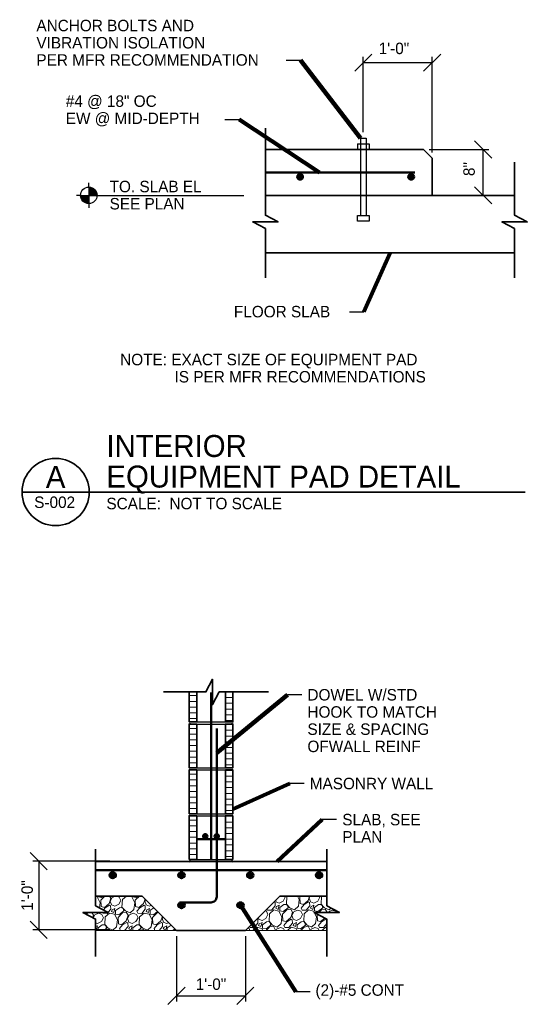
# Model space of a CAD drawing. Header units: inches. Extents: x 101 to 3134, y 199 to 2159.
# Tile 2 of 6: x 101 to 633, y 1103 to 2133. Entities that reach past the tile are written whole.
import ezdxf
from ezdxf.enums import TextEntityAlignment as Align

# ---------------------------------------------------------------- set-up
doc = ezdxf.new("R2010")
doc.units = ezdxf.units.IN
doc.header["$LTSCALE"] = 20
doc.header["$MEASUREMENT"] = 0
for name, color, linetype, lineweight in [('S-ANNO-DIMS', 7, 'Continuous', 25), ('S-ANNO-PATT', 9, 'Continuous', 18), ('S-ANNO-SYMB', 6, 'Continuous', 35), ('S-ANNO-TEXT', 7, 'Continuous', 25), ('S-SECT-CMUW', 2, 'Continuous', 35), ('S-SECT-CONC', 6, 'Continuous', 35), ('S-SECT-RBAR', 4, 'Continuous', 53), ('S-SECT-STLS', 3, 'Continuous', 25)]:
    doc.layers.add(name, color=color, linetype=linetype, lineweight=lineweight)
doc.styles.add('Working', font='working.shx')
doc.dimstyles.new('1 8', dxfattribs={"dimtxt": 12, "dimasz": 18, "dimexe": 6, "dimexo": 6, "dimgap": 6, "dimtad": 1, "dimdec": 6, "dimzin": 7, "dimdsep": 46, "dimlunit": 4, "dimtxsty": 'Working', "dimblk1": 'OBLIQUE', "dimblk2": 'OBLIQUE', "dimsah": 1, "dimcen": 0, "dimclrd": 1, "dimclre": 1, "dimclrt": 2, "dimadec": 4, "dimazin": 3, "dimtfac": 1, "dimtdec": 6, "dimtofl": 0, "dimtmove": 0, "dimatfit": 3, "dimfxl": 1, "dimtolj": 1, "dimtzin": 0, "dimlwd": 25, "dimlwe": 25, "dimarcsym": 0})
doc.dimstyles.new('Detail', dxfattribs={"dimtxt": 12, "dimasz": 18, "dimexe": 6, "dimexo": 6, "dimgap": 6, "dimtad": 1, "dimdec": 6, "dimlfac": 0.166667, "dimzin": 7, "dimdsep": 46, "dimlunit": 4, "dimtxsty": 'Working', "dimblk": 'OBLIQUE', "dimcen": 0, "dimclrd": 1, "dimclre": 1, "dimclrt": 2, "dimadec": 4, "dimazin": 3, "dimtfac": 1, "dimtdec": 6, "dimtix": 1, "dimtmove": 1, "dimatfit": 2, "dimfxl": 1, "dimfrac": 1, "dimtolj": 1, "dimtzin": 0, "dimlwd": 25, "dimlwe": 25, "dimarcsym": 0})
pattern_1 = [(0, (8.202, 27.671), (0, 6), [])]
pattern_2 = [(0, (75.5715, 53.7285), (0, 6), [])]

# ---------------------------------------------------------------- blocks, each defined once
blk = doc.blocks.new('8INSEC')
at = {"layer": 'S-SECT-CMUW', "linetype": 'Continuous', "lineweight": 18}
h = blk.add_hatch(dxfattribs=at)
h.set_pattern_fill('USER', color=9, scale=6, style=0, pattern_type=0)
h.set_pattern_definition(pattern_2)
h.paths.add_polyline_path([(0, 2.2), (7.9, 2.2), (7.9, 48), (0, 48)])
h = blk.add_hatch(dxfattribs=at)
h.set_pattern_fill('USER', color=9, scale=6, style=0, pattern_type=0)
h.set_pattern_definition(pattern_1)
h.paths.add_polyline_path([(37.9, 2.2), (45.8, 2.2), (45.8, 48), (37.9, 48)])
at = {"layer": 'S-SECT-CMUW', "color": 1, "linetype": 'Continuous', "lineweight": 25}
for p, q in [((7.9, 48), (37.9, 48)), ((7.9, 2.2), (37.9, 2.2))]:
    blk.add_line(p, q, dxfattribs=at)
at = {"layer": 'S-SECT-CMUW', "color": 2, "linetype": 'Continuous', "lineweight": 35}
for points in [[(0, 2.2), (7.9, 2.2), (7.9, 48), (0, 48), (0, 2.2)], [(37.9, 2.2), (45.8, 2.2), (45.8, 48), (37.9, 48), (37.9, 2.2)]]:
    blk.add_lwpolyline(points, close=True, dxfattribs=at)
at = {"layer": 'S-SECT-CMUW', "color": 1, "linetype": 'Continuous', "lineweight": 25}
for centre, start_param, end_param in [((-0.1, 1.1), 4.793209, 7.773162), ((45.8, 1.1), 1.651616, 4.631569)]:
    blk.add_ellipse(centre, major_axis=(1.13, 0), ratio=1, start_param=start_param, end_param=end_param, dxfattribs=at)
blk = doc.blocks.new('8INSEC1')
at = {"layer": 'S-SECT-CMUW', "linetype": 'Continuous', "lineweight": 18}
h = blk.add_hatch(dxfattribs=at)
h.set_pattern_fill('USER', color=9, scale=6, style=0, pattern_type=0)
h.set_pattern_definition(pattern_2)
h.paths.add_polyline_path([(0, 2.2), (7.9, 2.2), (7.9, 48), (0, 48)])
h = blk.add_hatch(dxfattribs=at)
h.set_pattern_fill('USER', color=9, scale=6, style=0, pattern_type=0)
h.set_pattern_definition(pattern_1)
h.paths.add_polyline_path([(37.9, 2.2), (45.8, 2.2), (45.8, 48), (37.9, 48)])
at = {"layer": 'S-SECT-CMUW', "color": 1, "linetype": 'Continuous', "lineweight": 25}
for p, q in [((7.9, 48), (37.9, 48)), ((7.9, 2.2), (37.9, 2.2))]:
    blk.add_line(p, q, dxfattribs=at)
at = {"layer": 'S-SECT-CMUW', "color": 2, "linetype": 'Continuous', "lineweight": 35}
for points in [[(0, 2.2), (7.9, 2.2), (7.9, 48), (0, 48), (0, 2.2)], [(37.9, 2.2), (45.8, 2.2), (45.8, 48), (37.9, 48), (37.9, 2.2)]]:
    blk.add_lwpolyline(points, close=True, dxfattribs=at)
at = {"layer": 'S-SECT-CMUW', "color": 1, "linetype": 'Continuous', "lineweight": 25}
for centre, start_param, end_param in [((-0.1, 1.1), 4.793209, 7.773162), ((45.8, 1.1), 1.651616, 4.631569)]:
    blk.add_ellipse(centre, major_axis=(1.13, 0), ratio=1, start_param=start_param, end_param=end_param, dxfattribs=at)
blk = doc.blocks.new('_Oblique')
at = {"color": 0, "linetype": 'ByBlock', "lineweight": -2}
blk.add_line((-0.5, -0.5), (0.5, 0.5), dxfattribs=at)
blk = doc.blocks.new('AnonymousCell')
at = {"layer": 'S-ANNO-TEXT', "color": 1, "linetype": 'Continuous', "lineweight": 25}
blk.add_line((15, 0), (0, 0), dxfattribs=at)
at = {"layer": 'S-ANNO-TEXT', "color": 2, "linetype": 'Continuous', "lineweight": 35, "insert": (21, 0), "char_height": 12, "width": 156.543, "attachment_point": 4, "line_spacing_factor": 0.8, "style": 'Working'}
blk.add_mtext('\\Fdgn001|c0;\\C2;MASONRY WALL', dxfattribs=at)
blk = doc.blocks.new('AnonymousCell1')
at = {"layer": 'S-ANNO-TEXT', "color": 1, "linetype": 'Continuous', "lineweight": 25}
blk.add_line((15, 0), (0, 0), dxfattribs=at)
at = {"layer": 'S-ANNO-TEXT', "color": 2, "linetype": 'Continuous', "lineweight": 35, "insert": (21, -9), "char_height": 12, "width": 143.591, "attachment_point": 4, "line_spacing_factor": 0.9, "style": 'Working'}
blk.add_mtext('\\Fdgn001|c0;\\C2;SLAB, SEE\\P\\pi0.00;PLAN', dxfattribs=at)
blk = doc.blocks.new('AnonymousCell6')
at = {"layer": 'S-ANNO-TEXT', "color": 1, "linetype": 'Continuous', "lineweight": 25}
blk.add_line((15, 0), (0, 0), dxfattribs=at)
at = {"layer": 'S-ANNO-TEXT', "color": 2, "linetype": 'Continuous', "lineweight": 35, "insert": (20.5, 0), "char_height": 12, "width": 128.77, "attachment_point": 4, "line_spacing_factor": 0.8, "style": 'Working'}
blk.add_mtext('\\Fdgn001|c0;\\C2;(2)-#5 CONT', dxfattribs=at)
blk = doc.blocks.new('AnonymousCell7')
at = {"layer": 'S-ANNO-TEXT', "color": 1, "linetype": 'Continuous', "lineweight": 25}
blk.add_line((15, 0), (0, 0), dxfattribs=at)
at = {"layer": 'S-ANNO-TEXT', "color": 2, "linetype": 'Continuous', "lineweight": 35, "insert": (21, -27), "char_height": 12, "width": 616.612, "attachment_point": 4, "line_spacing_factor": 0.9, "style": 'Working'}
blk.add_mtext('\\Fdgn001|c0;\\C2;DOWEL W/STD \\P\\pi0.00;HOOK TO MATCH \\P\\pi0.00;SIZE & SPACING \\P\\pi0.00;OFWALL REINF', dxfattribs=at)
blk = doc.blocks.new('AnonymousCell13')
at = {"layer": 'S-ANNO-TEXT', "color": 1, "linetype": 'Continuous', "lineweight": 25}
blk.add_line((-15, 0), (0, 0), dxfattribs=at)
at = {"layer": 'S-ANNO-TEXT', "color": 2, "linetype": 'Continuous', "lineweight": 35, "insert": (-276.4, 18), "char_height": 12, "width": 662.051, "attachment_point": 4, "line_spacing_factor": 0.9, "style": 'Working'}
blk.add_mtext('\\Fdgn001|c0;\\C2;ANCHOR BOLTS AND\\P\\pi0.00;VIBRATION ISOLATION \\P\\pi0.00;PER MFR RECOMMENDATION', dxfattribs=at)
blk = doc.blocks.new('ELTARG1')
at = {"layer": 'S-ANNO-SYMB', "color": 6, "linetype": 'Continuous', "lineweight": 25}
for p, q in [((0, 8.7), (0, 13)), ((-8.7, 0), (-13, 0)), ((-8.7, 0), (0, 0)), ((-8.1, 0), (-8.1, -3)), ((-7.6, 0), (-7.6, -4.2)), ((-7, 0), (-7, -5)), ((-6.5, 0), (-6.5, -5.7)), ((-6, 0), (-6, -6.3)), ((-5.4, 0), (-5.4, -6.8)), ((-4.9, 0), (-4.9, -7.2)), ((-4.3, 0), (-4.3, -7.5)), ((-3.8, 0), (-3.8, -7.8)), ((-3.2, 0), (-3.2, -8)), ((-2.7, 0), (-2.7, -8.2)), ((-2.2, 0), (-2.2, -8.4)), ((-1.6, 0), (-1.6, -8.5)), ((-1.1, 0), (-1.1, -8.6)), ((-0.5, 0), (-0.5, -8.7)), ((0, 8.7), (0, 0)), ((0, 0), (8.7, 0)), ((0, 0), (0, -8.7)), ((0.5, 8.7), (0.5, 0)), ((1.1, 8.6), (1.1, 0)), ((1.6, 8.5), (1.6, 0)), ((2.2, 8.4), (2.2, 0)), ((2.7, 8.2), (2.7, 0)), ((3.2, 8), (3.2, 0)), ((3.8, 7.8), (3.8, 0)), ((4.3, 7.5), (4.3, 0)), ((4.9, 7.2), (4.9, 0)), ((5.4, 6.8), (5.4, 0)), ((6, 6.3), (6, 0)), ((6.5, 5.7), (6.5, 0)), ((7, 5), (7, 0)), ((7.6, 4.2), (7.6, 0)), ((8.1, 3), (8.1, 0)), ((8.7, 0), (13, 0)), ((0, -8.7), (0, -13))]:
    blk.add_line(p, q, dxfattribs=at)
blk.add_circle((0, 0), 8.66, dxfattribs=at)
blk = doc.blocks.new('*D32')
at = {"layer": 'S-ANNO-DIMS', "color": 1, "linetype": 'Continuous', "lineweight": 25, "transparency": 16777216}
for p, q in [((460.9, 2015.5), (460.9, 2094.4)), ((532.9, 1994.5), (532.9, 2094.4)), ((460.9, 2088.4), (532.9, 2088.4))]:
    blk.add_line(p, q, dxfattribs=at)
at = {"layer": 'S-ANNO-DIMS', "color": 1, "linetype": 'Continuous', "lineweight": 25, "transparency": 16777216, "xscale": 18, "yscale": 18, "zscale": 18, "rotation": 180}
blk.add_blockref('_Oblique', (460.9, 2088.4), dxfattribs=at)
at = {"layer": 'S-ANNO-DIMS', "color": 1, "linetype": 'Continuous', "lineweight": 25, "transparency": 16777216, "xscale": 18, "yscale": 18, "zscale": 18}
blk.add_blockref('_Oblique', (532.9, 2088.4), dxfattribs=at)
at = {"layer": 'S-ANNO-DIMS', "color": 2, "linetype": 'Continuous', "lineweight": 25, "transparency": 16777216, "insert": (493, 2103.2), "char_height": 12, "attachment_point": 5, "style": 'Working'}
blk.add_mtext('\\A1;1\'-0"', dxfattribs=at)
blk = doc.blocks.new('*D33')
at = {"layer": 'S-ANNO-DIMS', "color": 1, "linetype": 'Continuous', "lineweight": 25, "transparency": 16777216}
for p, q in [((529.9, 1997.5), (592.4, 1997.5)), ((586.4, 1949.5), (586.4, 1997.5)), ((569.6, 1949.5), (592.4, 1949.5))]:
    blk.add_line(p, q, dxfattribs=at)
at = {"layer": 'S-ANNO-DIMS', "color": 1, "linetype": 'Continuous', "lineweight": 25, "transparency": 16777216, "xscale": 18, "yscale": 18, "zscale": 18}
for p, rotation in [((586.4, 1997.5), 90), ((586.4, 1949.5), 270)]:
    blk.add_blockref('_Oblique', p, dxfattribs=dict(at, rotation=rotation))
at = {"layer": 'S-ANNO-DIMS', "color": 2, "linetype": 'Continuous', "lineweight": 25, "transparency": 16777216, "insert": (571.7, 1977), "char_height": 12, "attachment_point": 5, "rotation": 90, "style": 'Working'}
blk.add_mtext('\\A1;8"', dxfattribs=at)
blk = doc.blocks.new('8INKO')
at = {"layer": 'S-SECT-CMUW', "linetype": 'Continuous', "lineweight": 18}
h = blk.add_hatch(dxfattribs=at)
h.set_pattern_fill('USER', color=9, scale=6, style=0, pattern_type=0)
h.set_pattern_definition([(0, (75.5715, 53.7285), (0, 6), [])])
h.paths.add_polyline_path([(0, 2.3), (7.9, 2.3), (7.9, 48), (0, 48)])
h = blk.add_hatch(dxfattribs=at)
h.set_pattern_fill('USER', color=9, scale=6, style=0, pattern_type=0)
h.set_pattern_definition([(0, (8.202, 27.671), (0, 6), [])])
h.paths.add_polyline_path([(37.9, 2.3), (45.7, 2.3), (45.7, 48), (37.9, 48)])
at = {"layer": 'S-SECT-CMUW', "linetype": 'Continuous'}
h = blk.add_hatch(color=4, dxfattribs=at)
edge = h.paths.add_edge_path()
edge.add_arc((16.9, 26.6), 2.25, 0, 360)
h = blk.add_hatch(color=4, dxfattribs=at)
edge = h.paths.add_edge_path()
edge.add_arc((28.9, 26.6), 2.25, 0, 360)
at = {"layer": 'S-SECT-CMUW', "color": 1, "linetype": 'Continuous', "lineweight": 25}
for p, q in [((7.9, 48), (37.9, 48)), ((0, 2.3), (45.7, 2.3))]:
    blk.add_line(p, q, dxfattribs=at)
at = {"layer": 'S-SECT-CMUW', "color": 4, "linetype": 'Continuous', "lineweight": 50}
blk.add_line((37.9, 23.4), (7.9, 23.4), dxfattribs=at)
at = {"layer": 'S-SECT-CMUW', "color": 2, "linetype": 'Continuous', "lineweight": 35}
for points in [[(0, 2.3), (7.9, 2.3), (7.9, 48), (0, 48), (0, 2.3)], [(37.9, 2.3), (45.7, 2.3), (45.7, 48), (37.9, 48), (37.9, 2.3)]]:
    blk.add_lwpolyline(points, close=True, dxfattribs=at)
at = {"layer": 'S-SECT-CMUW', "color": 4, "linetype": 'Continuous', "lineweight": 50}
for centre in [(16.9, 26.6), (28.9, 26.6)]:
    blk.add_circle(centre, 2.25, dxfattribs=at)
at = {"layer": 'S-SECT-CMUW', "color": 1, "linetype": 'Continuous', "lineweight": 25}
for centre, start_param, end_param in [((0, 1.1), 4.712389, 7.853982), ((45.7, 1.1), 1.570796, 4.712389)]:
    blk.add_ellipse(centre, major_axis=(1.13, 0), ratio=1, start_param=start_param, end_param=end_param, dxfattribs=at)
blk = doc.blocks.new('AnonymousCell19')
at = {"layer": 'S-ANNO-TEXT', "color": 1, "linetype": 'Continuous', "lineweight": 25}
blk.add_line((-15, 0), (0, 0), dxfattribs=at)
at = {"layer": 'S-ANNO-TEXT', "color": 2, "linetype": 'Continuous', "lineweight": 35, "insert": (-181.6, 9), "char_height": 12, "width": 291.265, "attachment_point": 4, "line_spacing_factor": 0.9, "style": 'Working'}
blk.add_mtext('\\Fdgn001|c0;\\C2;#4 @ 18" OC\\P\\pi0.00;EW @ MID-DEPTH', dxfattribs=at)
blk = doc.blocks.new('AnonymousCell22')
at = {"layer": 'S-ANNO-TEXT', "color": 1, "linetype": 'Continuous', "lineweight": 25}
blk.add_line((-15, 0), (0, 0), dxfattribs=at)
at = {"layer": 'S-ANNO-TEXT', "color": 2, "lineweight": 35, "insert": (-135.9, 0), "char_height": 12, "width": 126.877, "attachment_point": 4, "line_spacing_factor": 1.05, "style": 'Working'}
blk.add_mtext('\\Fdgn001|c0;\\C2;FLOOR SLAB', dxfattribs=at)
blk = doc.blocks.new('*D60')
at = {"color": 1, "linetype": 'Continuous', "lineweight": 25, "transparency": 16777216}
for p, q in [((195.5, 1252.8), (115.2, 1252.8)), ((121.2, 1252.8), (121.2, 1180.8)), ((195.5, 1180.8), (115.2, 1180.8))]:
    blk.add_line(p, q, dxfattribs=at)
at = {"color": 1, "lineweight": 25, "transparency": 16777216, "xscale": 18, "yscale": 18, "zscale": 18}
for p, rotation in [((121.2, 1252.8), 90), ((121.2, 1180.8), 270)]:
    blk.add_blockref('_Oblique', p, dxfattribs=dict(at, rotation=rotation))
at = {"color": 2, "transparency": 16777216, "insert": (109.2, 1216.8), "char_height": 12, "attachment_point": 5, "rotation": 90, "style": 'Working'}
blk.add_mtext('\\A1;1\'-0"', dxfattribs=at)
blk = doc.blocks.new('*D61')
at = {"color": 1, "linetype": 'Continuous', "lineweight": 25, "transparency": 16777216}
for p, q in [((265.5, 1174.2), (265.5, 1105.9)), ((337.5, 1174.2), (337.5, 1105.9)), ((265.5, 1111.9), (337.5, 1111.9))]:
    blk.add_line(p, q, dxfattribs=at)
at = {"color": 1, "lineweight": 25, "transparency": 16777216, "xscale": 18, "yscale": 18, "zscale": 18, "rotation": 180}
blk.add_blockref('_Oblique', (265.5, 1111.9), dxfattribs=at)
at = {"color": 1, "lineweight": 25, "transparency": 16777216, "xscale": 18, "yscale": 18, "zscale": 18}
blk.add_blockref('_Oblique', (337.5, 1111.9), dxfattribs=at)
at = {"color": 2, "transparency": 16777216, "insert": (301.5, 1123.9), "char_height": 12, "attachment_point": 5, "style": 'Working'}
blk.add_mtext('\\A1;1\'-0"', dxfattribs=at)

msp = doc.modelspace()

# ---------------------------------------------------------------- hatches: boundary and pattern name
at = {"layer": 'S-ANNO-PATT'}
h = msp.add_hatch(dxfattribs=at)
h.set_pattern_fill('DGN_GRAVEL2', color=256, scale=0.65, angle=45, style=0, pattern_type=2)
h.set_pattern_definition([(273.0128, (214.3679, 1223.961), (18.095255, -307.61929), [3.4429, -340.8428]), (229.9697, (214.5488, 1220.5229), (199.047774, 235.23828), [5.908, -584.8957]), (177.5104, (210.7488, 1215.9991), (380.000298, -18.095253), [4.1658, -412.4182]), (312.2737, (208.2155, 1204.4181), (-343.809793, 380.000298), [5.3801, -532.6304]), (337.8337, (211.8345, 1200.4372), (-307.619289, 126.666767), [5.2756, -522.2871]), (42.2737, (216.7203, 1198.4467), (-380.000298, -343.809793), [5.3801, -532.6304]), (82.6942, (220.7012, 1202.06575), (-54.28576, -416.190802), [7.1149, -704.37605]), (117.2553, (221.606, 1209.1229), (-271.428781, 524.762317), [6.7172, -665.0043]), (166.4296, (218.5298, 1215.0943), (-380.000298, 90.476259), [5.3983, -534.4349]), (220.2364, (213.2822, 1216.361), (217.14303, 180.95252), [6.163, -301.988]), (267.3974, (208.5774, 1212.38004), (-18.095251, -416.190802), [7.9701, -789.04306]), (183.814, (226.3107, 1222.1515), (-235.23828, -18.09525), [2.7203, -269.311]), (216.4692, (223.5964, 1221.9705), (271.428786, 199.047773), [5.1754, -512.3615]), (270, (219.435, 1218.894), (18.095, -18.095), [3.619, -32.5715]), (248.1986, (215.9964, 1219.799), (54.28576, 126.66677), [1.949, -192.943]), (336.801, (215.2726, 1217.9896), (-72.381, 36.1905), [2.7562, -135.053]), (75.964, (217.806, 1216.904), (18.09525, 90.47626), [4.4765, -144.7407]), (206.565, (218.892, 1221.247), (54.2858, 18.0953), [3.237, -77.6875]), (61.3895, (204.7774, 1207.4943), (126.666767, 235.23828), [4.5346, -448.9311]), (115.3462, (206.9488, 1211.4753), (126.666766, -271.428784), [3.8043, -376.6266]), (338.1986, (215.2726, 1224.8658), (-126.66677, 54.28576), [3.8978, -190.994]), (28.6105, (218.8917, 1223.4181), (-235.23828, -126.666767), [4.5346, -448.9311]), (24.444, (215.9964, 1196.2753), (-126.66677, -54.28576), [4.373, -214.2729]), (339.775, (219.9774, 1198.0848), (-289.524037, 108.57151), [3.664, -362.737]), (111.8014, (233.549, 1206.9515), (-54.28576, 126.66677), [3.8978, -190.994]), (62.354, (232.1012, 1210.5705), (-162.85727, -307.61929), [4.2898, -424.686]), (114.444, (224.6822, 1198.0848), (54.28576, -126.66677), [2.1865, -216.4593]), (146.31, (232.463, 1205.866), (-90.47626, 54.28576), [1.305, -129.182]), (210.964, (231.3774, 1206.5896), (72.381, 36.1905), [5.2756, -100.237]), (231.009, (226.8536, 1203.8753), (162.85727, 199.047775), [4.8891, -484.0177]), (348.69, (219.4345, 1215.275), (-54.28576, 18.09525), [3.6907, -88.5773]), (38.1572, (223.0536, 1214.5515), (343.809791, 271.428787), [6.44355, -637.9101]), (105.9454, (228.1203, 1218.5324), (54.28576, -199.047775), [2.6347, -260.8361]), (135, (227.396, 1221.066), (-36.1905, 4e-15), [1.5354, -24.055]), (165.2564, (225.9488, 1204.0562), (199.047775, -54.285757), [3.5551, -351.9602]), (93.0128, (222.5107, 1204.961), (-18.095255, 307.61929), [6.8857, -337.4]), (45, (222.15, 1211.837), (4e-15, 36.19), [6.6535, -18.937]), (10.3048, (226.8536, 1216.542), (307.61929, 54.285755), [4.0462, -400.5759]), (299.0546, (230.8345, 1217.2658), (54.28576, -90.47626), [3.726, -182.576]), (252.646, (232.6441, 1214.0086), (-162.857274, -524.762315), [6.0666, -600.5968]), (220.426, (230.8345, 1208.2181), (-253.333531, -217.143029), [6.4181, -635.3897])])
h.paths.add_polyline_path([(180.8084824, 1206.0344419), (194.0668443, 1199.0729293), (167.5501206, 1199.0729293), (180.8084824, 1192.111232), (180.8084824, 1180.2372664), (265.547186, 1180.2372664), (265.5471966, 1180.2372558), (229.547186, 1216.2372664), (180.8084824, 1216.2372664)])
h = msp.add_hatch(dxfattribs=at)
h.set_pattern_fill('DGN_GRAVEL2', color=256, scale=0.65, angle=45, style=0, pattern_type=2)
h.set_pattern_definition([(273.0128, (386.4465, 1227.272), (18.095255, -307.61929), [3.4429, -340.8428]), (229.9697, (386.6275, 1223.8339), (199.047774, 235.23828), [5.908, -584.8957]), (177.5104, (382.8275, 1219.31), (380.000298, -18.095253), [4.1658, -412.4182]), (312.2737, (380.2941, 1207.7291), (-343.809793, 380.000298), [5.3801, -532.6304]), (337.8337, (383.9132, 1203.7482), (-307.619289, 126.666767), [5.2756, -522.2871]), (42.2737, (388.7989, 1201.7577), (-380.000298, -343.809793), [5.3801, -532.6304]), (82.6942, (392.77985, 1205.3767), (-54.28576, -416.190802), [7.1149, -704.37605]), (117.2553, (393.6846, 1212.4339), (-271.428781, 524.762317), [6.7172, -665.0043]), (166.4296, (390.6084, 1218.4053), (-380.000298, 90.476259), [5.3983, -534.4349]), (220.2364, (385.3608, 1219.672), (217.14303, 180.95252), [6.163, -301.988]), (267.3974, (380.656, 1215.691), (-18.095251, -416.190802), [7.9701, -789.04306]), (183.814, (398.3894, 1225.4625), (-235.23828, -18.09525), [2.7203, -269.311]), (216.4692, (395.6751, 1225.2815), (271.428786, 199.047773), [5.1754, -512.3615]), (270, (391.513, 1222.205), (18.0953, -18.0953), [3.619, -32.5715]), (248.1986, (388.075, 1223.11), (54.28576, 126.66677), [1.949, -192.943]), (336.801, (387.3513, 1221.3006), (-72.381, 36.1905), [2.7562, -135.053]), (75.964, (389.8846, 1220.215), (18.09525, 90.47626), [4.4765, -144.7407]), (206.565, (390.97, 1224.558), (54.2858, 18.09525), [3.237, -77.6875]), (61.3895, (376.856, 1210.8053), (126.666767, 235.23828), [4.5346, -448.9311]), (115.3462, (379.0275, 1214.7863), (126.666766, -271.428784), [3.8043, -376.6266]), (338.1986, (387.3513, 1228.1767), (-126.66677, 54.28576), [3.8978, -190.994]), (28.6105, (390.9703, 1226.7291), (-235.23828, -126.666767), [4.5346, -448.9311]), (24.444, (388.075, 1199.5863), (-126.66677, -54.28576), [4.373, -214.2729]), (339.775, (392.056, 1201.3958), (-289.524037, 108.57151), [3.664, -362.737]), (111.8014, (405.6275, 1210.2624), (-54.28576, 126.66677), [3.8978, -190.994]), (62.354, (404.1799, 1213.8815), (-162.857268, -307.61929), [4.2898, -424.686]), (114.444, (396.7608, 1201.3958), (54.28576, -126.66677), [2.1865, -216.4593]), (146.31, (404.542, 1209.1767), (-90.47626, 54.28576), [1.305, -129.182]), (210.964, (403.456, 1209.9005), (72.381, 36.1905), [5.2756, -100.237]), (231.009, (398.9322, 1207.1863), (162.85727, 199.047775), [4.8891, -484.0177]), (348.69, (391.513, 1218.586), (-54.28576, 18.09525), [3.6907, -88.5773]), (38.1572, (395.1322, 1217.8625), (343.809791, 271.428787), [6.44355, -637.9101]), (105.9454, (400.199, 1221.8434), (54.28576, -199.047775), [2.6347, -260.8361]), (135, (399.475, 1224.377), (-36.1905, 4e-15), [1.5354, -24.055]), (165.2564, (398.0275, 1207.3672), (199.047775, -54.285757), [3.5551, -351.9602]), (93.0128, (394.5894, 1208.272), (-18.095255, 307.61929), [6.8857, -337.4]), (45, (394.227, 1215.148), (4e-15, 36.1905), [6.6535, -18.937]), (10.3048, (398.9322, 1219.853), (307.61929, 54.285755), [4.0462, -400.5759]), (299.0546, (402.9132, 1220.5767), (54.28576, -90.47626), [3.726, -182.576]), (252.646, (404.7227, 1217.3196), (-162.857274, -524.762315), [6.0666, -600.5968]), (220.426, (402.9132, 1211.5291), (-253.333531, -217.143029), [6.4181, -635.3897])])
h.paths.add_polyline_path([(422.7189989, 1192.111232), (409.460637, 1199.0729293), (435.9773608, 1199.0729293), (422.7189989, 1206.0344419), (422.7189989, 1216.2372664), (422.7190102, 1216.2372664), (373.5472071, 1216.2372664), (337.5471966, 1180.2372558), (337.5471966, 1180.2372664), (422.7190102, 1180.2372664), (422.7189989, 1180.2372664)])
at = {"layer": 'S-SECT-CMUW', "linetype": 'Continuous', "lineweight": 18}
h = msp.add_hatch(dxfattribs=at)
h.set_pattern_fill('USER', color=9, scale=6, style=0, pattern_type=0)
h.set_pattern_definition([(0, (354.244, 1449.963), (0, 6), [])])
h.paths.add_polyline_path([(278.6722037, 1398.4846973), (286.5472037, 1398.4846973), (286.5472037, 1429.8405987), (278.6722037, 1429.8405987)])
h = msp.add_hatch(dxfattribs=at)
h.set_pattern_fill('USER', color=9, scale=6, style=0, pattern_type=0)
h.set_pattern_definition([(0, (286.874, 1423.906), (0, 6), [])])
h.paths.add_polyline_path([(316.5472037, 1398.4846973), (324.4222037, 1398.4846973), (324.4222037, 1429.8405987), (316.5472037, 1429.8405987)])
at = {"layer": 'S-SECT-RBAR', "linetype": 'Continuous'}
h = msp.add_hatch(color=4, dxfattribs=at)
edge = h.paths.add_edge_path()
edge.add_arc((394.7442815, 1968.925386), 3, 0, 360)
h = msp.add_hatch(color=4, dxfattribs=at)
edge = h.paths.add_edge_path()
edge.add_arc((510.9981653, 1968.925386), 3, 0, 360)
h = msp.add_hatch(color=4, dxfattribs=at)
edge = h.paths.add_edge_path()
edge.add_arc((198.6587856, 1238.0003258), 3, 0, 360)
h = msp.add_hatch(color=256, dxfattribs=at)
edge = h.paths.add_edge_path()
edge.add_arc((270.6587856, 1238.0003258), 3, 0, 360)
h = msp.add_hatch(color=4, dxfattribs=at)
edge = h.paths.add_edge_path()
edge.add_arc((342.6587856, 1238.0003258), 3, 0, 360)
h = msp.add_hatch(color=256, dxfattribs=at)
edge = h.paths.add_edge_path()
edge.add_arc((414.6587856, 1238.0003258), 3, 0, 360)
h = msp.add_hatch(color=256, dxfattribs=at)
edge = h.paths.add_edge_path()
edge.add_arc((270.6587856, 1206.5442126), 3, 0, 360)
h = msp.add_hatch(color=4, dxfattribs=at)
edge = h.paths.add_edge_path()
edge.add_arc((332.435652, 1206.5442126), 3, 0, 360)

# ---------------------------------------------------------------- linework, layer by layer
at = {"layer": 'S-ANNO-PATT', "color": 9, "linetype": 'Continuous', "lineweight": 18}
msp.add_line((180.8084363, 1180.2372664), (422.7190102, 1180.2372664), dxfattribs=at)
at = {"layer": 'S-ANNO-SYMB', "color": 1, "linetype": 'Continuous', "lineweight": 25}
msp.add_line((186.6489889, 1949.4980603), (335.7839499, 1949.4980603), dxfattribs=at)
at = {"layer": 'S-ANNO-SYMB', "color": 6, "linetype": 'Continuous', "lineweight": 35}
for points in [[(358.4930945, 2019.8607776), (358.4930945, 1928.613151), (371.7514564, 1921.6516384), (345.2347327, 1921.6516384), (358.4930945, 1914.6899412), (358.4930945, 1863.1029997)], [(619.3188827, 1984.2161764), (619.3188827, 1928.613151), (632.5772446, 1921.6516384), (606.0605208, 1921.6516384), (619.3188827, 1914.6899412), (619.3188827, 1863.1029997)], [(251.6613267, 1429.8405987), (296.2866632, 1429.8405987), (303.2481758, 1443.0989605), (303.2481758, 1416.5822368), (310.2098731, 1429.8405987), (361.7968145, 1429.8405987)], [(180.8084824, 1265.4071891), (180.8084824, 1206.0344419), (194.0668443, 1199.0729293), (167.5501206, 1199.0729293), (180.8084824, 1192.111232), (180.8084824, 1152.8515863)], [(422.7189989, 1265.4071891), (422.7189989, 1206.0344419), (435.9773608, 1199.0729293), (409.460637, 1199.0729293), (422.7189989, 1192.111232), (422.7189989, 1152.8515863)]]:
    msp.add_lwpolyline(points, dxfattribs=at)
at = {"layer": 'S-ANNO-TEXT', "color": 6, "linetype": 'Continuous', "lineweight": 35}
msp.add_line((103.7431505, 1638.984064), (174.0723277, 1638.984064), dxfattribs=at)
at = {"layer": 'S-ANNO-TEXT', "color": 2, "linetype": 'Continuous', "lineweight": 35}
msp.add_line((630.2104125, 1638.9841467), (174.0674161, 1638.9841467), dxfattribs=at)
at = {"layer": 'S-ANNO-TEXT', "color": 6, "linetype": 'Continuous', "lineweight": 35}
msp.add_ellipse((138.9076151, 1638.9841467), major_axis=(35.1598011, 0), ratio=1, dxfattribs=at)
at = {"layer": 'S-SECT-CMUW', "color": 1, "linetype": 'Continuous', "lineweight": 25}
msp.add_line((286.5472037, 1398.4846973), (316.5472037, 1398.4846973), dxfattribs=at)
at = {"layer": 'S-SECT-CMUW', "color": 2, "linetype": 'Continuous', "lineweight": 35}
for points in [[(278.6722037, 1398.4846973), (286.5472037, 1398.4846973), (286.5472037, 1429.8405987), (278.6722037, 1429.8405987), (278.6722037, 1398.4846973)], [(316.5472037, 1398.4846973), (324.4222037, 1398.4846973), (324.4222037, 1429.8405987), (316.5472037, 1429.8405987), (316.5472037, 1398.4846973)]]:
    msp.add_lwpolyline(points, close=True, dxfattribs=at)
at = {"layer": 'S-SECT-CMUW', "color": 1, "linetype": 'Continuous', "lineweight": 25}
for centre, start_param, end_param in [((278.5810828, 1397.3596973), 4.7932088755, 7.7731617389), ((324.5133246, 1397.3596973), 1.6516162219, 4.6315690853)]:
    msp.add_ellipse(centre, major_axis=(1.1286842, 0), ratio=1, start_param=start_param, end_param=end_param, dxfattribs=at)
at = {"layer": 'S-SECT-CONC', "color": 6, "linetype": 'Continuous', "lineweight": 35}
for p, q in [((358.4931058, 1997.4980843), (523.9224348, 1997.4980455)), ((532.9224748, 1988.4980603), (523.9224348, 1997.4980455)), ((532.9224748, 1988.4980603), (532.9224348, 1949.4980603)), ((358.4930945, 1949.4980603), (619.3188827, 1949.4980603)), ((358.4930945, 1889.4980603), (619.3188827, 1889.4980603)), ((180.8084824, 1252.2372558), (422.7189989, 1252.2372558)), ((180.8084363, 1216.2372664), (229.547186, 1216.2372664)), ((265.5471966, 1180.2372558), (229.547186, 1216.2372664)), ((337.5471966, 1180.2372558), (373.5472071, 1216.2372664)), ((373.5472071, 1216.2372664), (422.7190102, 1216.2372664)), ((265.5471966, 1180.2372558), (337.5471966, 1180.2372558))]:
    msp.add_line(p, q, dxfattribs=at)
at = {"layer": 'S-SECT-RBAR', "color": 4, "linetype": 'Continuous', "lineweight": 50}
for p, q in [((514.9224594, 1973.4980691), (358.4931058, 1973.4980691)), ((301.5472431, 1429.2709358), (301.5472431, 1254.4854473)), ((307.5472431, 1391.5915281), (307.5472431, 1215.5442126)), ((180.8084853, 1243.2372558), (422.7190017, 1243.2372558)), ((268.6290997, 1209.5442126), (301.5472431, 1209.5442126))]:
    msp.add_line(p, q, dxfattribs=at)
for centre in [(394.7442815, 1968.925386), (510.9981653, 1968.925386)]:
    msp.add_circle(centre, 3, dxfattribs=at)
at = {"layer": 'S-SECT-RBAR', "color": 4, "linetype": 'Continuous'}
for centre in [(198.6587856, 1238.0003258), (270.6587856, 1238.0003258), (342.6587856, 1238.0003258), (414.6587856, 1238.0003258), (270.6587856, 1206.5442126), (332.435652, 1206.5442126)]:
    msp.add_circle(centre, 3, dxfattribs=at)
at = {"layer": 'S-SECT-RBAR', "color": 4, "linetype": 'Continuous', "lineweight": 50}
msp.add_ellipse((301.5472431, 1215.5442126), major_axis=(6, 0), ratio=1, start_param=4.7123889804, end_param=6.2831853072, dxfattribs=at)
at = {"layer": 'S-SECT-STLS', "color": 3, "linetype": 'Continuous', "lineweight": 25}
for p, q in [((457.9224348, 2009.498061), (463.9224348, 2009.4980596)), ((457.9224348, 2009.498061), (457.9224348, 1928.4980603)), ((463.9224348, 2009.4980596), (463.9224348, 1928.4980603)), ((454.9224348, 2003.4980617), (466.9224348, 2003.4980589)), ((454.9224348, 2003.4980617), (454.9224348, 1997.4980617)), ((466.9224348, 2003.4980589), (466.9224348, 1997.4980589)), ((457.9224348, 1928.4980603), (463.9224348, 1928.4980603))]:
    msp.add_line(p, q, dxfattribs=at)
msp.add_lwpolyline([(454.9224348, 1922.4980603), (454.9224348, 1928.4980603), (466.9224348, 1928.4980603), (466.9224348, 1922.4980603), (454.9224348, 1922.4980603)], close=True, dxfattribs=at)

# ---------------------------------------------------------------- block references
at = {"color": 7, "linetype": 'Continuous', "lineweight": 18}
for name, p in [('AnonymousCell13', (395.2264281, 2091.1024377)), ('AnonymousCell19', (331.1607473, 2028.8876699)), ('ELTARG1', (173.6586286, 1949.4980603)), ('AnonymousCell22', (461.4055232, 1827.7326142)), ('AnonymousCell7', (381.4596883, 1426.7711143)), ('8INSEC', (278.6722037, 1348.2346973)), ('8INSEC1', (278.6722037, 1300.2346973)), ('AnonymousCell', (383.8900858, 1333.87952)), ('8INKO', (278.6722037, 1252.2346973)), ('AnonymousCell1', (417.9488711, 1296.2371919)), ('AnonymousCell6', (390.3720196, 1116.0493761))]:
    msp.add_blockref(name, p, dxfattribs=at)

# ---------------------------------------------------------------- texts
at = {"layer": 'S-ANNO-SYMB', "color": 2, "linetype": 'Continuous', "lineweight": 35, "insert": (195.4309216, 1964.7310603), "char_height": 12, "width": 214.442871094, "attachment_point": 1, "line_spacing_factor": 0.9, "style": 'Working'}
msp.add_mtext('\\Fdgn001|c0;\\C2;TO. SLAB EL\\P\\pi0.00;SEE PLAN', dxfattribs=at)
at = {"layer": 'S-ANNO-TEXT', "color": 2, "linetype": 'Continuous', "lineweight": 35, "style": 'Working'}
msp.add_text('A', height=23.04, dxfattribs=at).set_placement((138.9134702, 1643.3555531), align=Align.CENTER)
msp.add_text('S-002', height=12, dxfattribs=at).set_placement((137.911273, 1634.3307953), align=Align.TOP_CENTER)
at = {"layer": 'S-ANNO-TEXT', "color": 2, "linetype": 'Continuous', "lineweight": 35, "char_height": 12, "attachment_point": 1, "line_spacing_factor": 0.9, "style": 'Working'}
for s, insert, width in [('{\\Fdgn001|c0;NOTE: EXACT SIZE OF EQUIPMENT PAD \\P^I  IS PER MFR RECOMMENDATIONS}', (206.4680923, 1783.6637303), 694.91796875), ('\\Fdgn001|c0;\\C2;SCALE:  NOT TO SCALE', (192.0674161, 1632.9841467), 230.446289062)]:
    msp.add_mtext(s, dxfattribs=dict(at, insert=insert, width=width))
at = {"layer": 'S-ANNO-TEXT', "color": 4, "linetype": 'Continuous', "lineweight": 50, "insert": (192.0674161, 1637.3941467), "char_height": 23, "width": 610.885091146, "attachment_point": 7, "line_spacing_factor": 0.834783, "style": 'Working'}
msp.add_mtext('\\Fdgn001|c0;\\C4;INTERIOR \\PEQUIPMENT PAD DETAIL', dxfattribs=at)

# ---------------------------------------------------------------- dimensions: what is measured, and where the dimension line sits
dim = msp.add_linear_dim(base=(121.1926419, 1180.7700413), p1=(201.5026301, 1252.7700308), p2=(201.5025839, 1180.7700413), angle=90, dimstyle='Detail')
dim.commit()
dim.dimension.update_dxf_attribs({"geometry": '*D60', "text_midpoint": (109.1926419, 1216.770036)})
dim = msp.add_linear_dim(base=(337.5471966, 1111.9329046), p1=(265.5471966, 1180.2372558), p2=(337.5471966, 1180.2372558), dimstyle='Detail')
dim.commit()
dim.dimension.update_dxf_attribs({"geometry": '*D61', "text_midpoint": (301.5471966, 1123.9329046)})
at = {"layer": 'S-ANNO-DIMS', "color": 1, "linetype": 'Continuous', "lineweight": 25}
dim = msp.add_linear_dim(base=(532.9225123, 2088.3564118), p1=(460.9224348, 2009.4980603), p2=(532.9225123, 1988.4981303), dimstyle='Detail', override={"dimscale": 1, "dimtxt": 12, "dimasz": 18, "dimexe": 6, "dimexo": 6, "dimgap": 6, "dimtad": 1, "dimtih": 0, "dimtoh": 0, "dimlfac": 0.166667, "dimpost": '<>', "dimblk1": 'Oblique', "dimblk2": 'Oblique', "dimsah": 1, "dimcen": 0, "dimse1": 0, "dimse2": 0, "dimclre": 1, "dimclrt": 2, "dimtol": 0, "dimtix": 1, "dimtofl": 1, "dimtmove": 1, "dimatfit": 3, "dimfrac": 1, "dimlwe": 25}, dxfattribs=at)
dim.commit()
dim.dimension.update_dxf_attribs({"geometry": '*D32', "text_midpoint": (493.0197152, 2091.2161052), "dimtype": 160})
dim = msp.add_linear_dim(base=(586.3620528, 1997.4981303), p1=(563.619375, 1949.4980603), p2=(523.9225123, 1997.4981303), angle=90, dimstyle='Detail', override={"dimscale": 1, "dimtxt": 12, "dimasz": 18, "dimexe": 6, "dimexo": 6, "dimgap": 6, "dimtad": 1, "dimtih": 0, "dimtoh": 0, "dimlfac": 0.166667, "dimblk1": 'Oblique', "dimblk2": 'Oblique', "dimsah": 1, "dimcen": 0, "dimse1": 0, "dimse2": 0, "dimclre": 1, "dimclrt": 2, "dimtol": 0, "dimtix": 1, "dimtofl": 1, "dimtmove": 1, "dimatfit": 3, "dimfrac": 1, "dimlwe": 25}, dxfattribs=at)
dim.commit()
dim.dimension.update_dxf_attribs({"geometry": '*D33', "text_midpoint": (583.7421669, 1976.9914467), "dimtype": 160})

# ---------------------------------------------------------------- leaders
msp.add_leader([(488.9059886, 1889.4980603), (461.4055232, 1827.7326142)], dimstyle='1 8', override={"dimscale": 1, "dimtxt": 12, "dimasz": 12, "dimgap": 6, "dimtad": 1, "dimclrd": 0, "dimlwd": 65534}, dxfattribs=at)
at = {"layer": 'S-ANNO-TEXT', "color": 1, "linetype": 'Continuous', "lineweight": 25}
for points in [[(457.9224348, 2009.498061), (395.2264281, 2091.1024377)], [(415.1584834, 1973.4980691), (331.1607473, 2028.8876699)], [(307.5472431, 1366.16447), (381.4596883, 1426.7711143)], [(324.4222037, 1307.1805696), (383.8900858, 1333.87952)], [(370.712626, 1252.2372558), (417.9488711, 1296.2371919)], [(334.6498548, 1203.5790602), (390.3720196, 1116.0493761)]]:
    msp.add_leader(points, dimstyle='Detail', override={"dimscale": 1, "dimtxt": 12, "dimasz": 12, "dimgap": 6, "dimtad": 1, "dimclrd": 0, "dimlwd": 65534}, dxfattribs=at)

doc.saveas('drawing.dxf')
